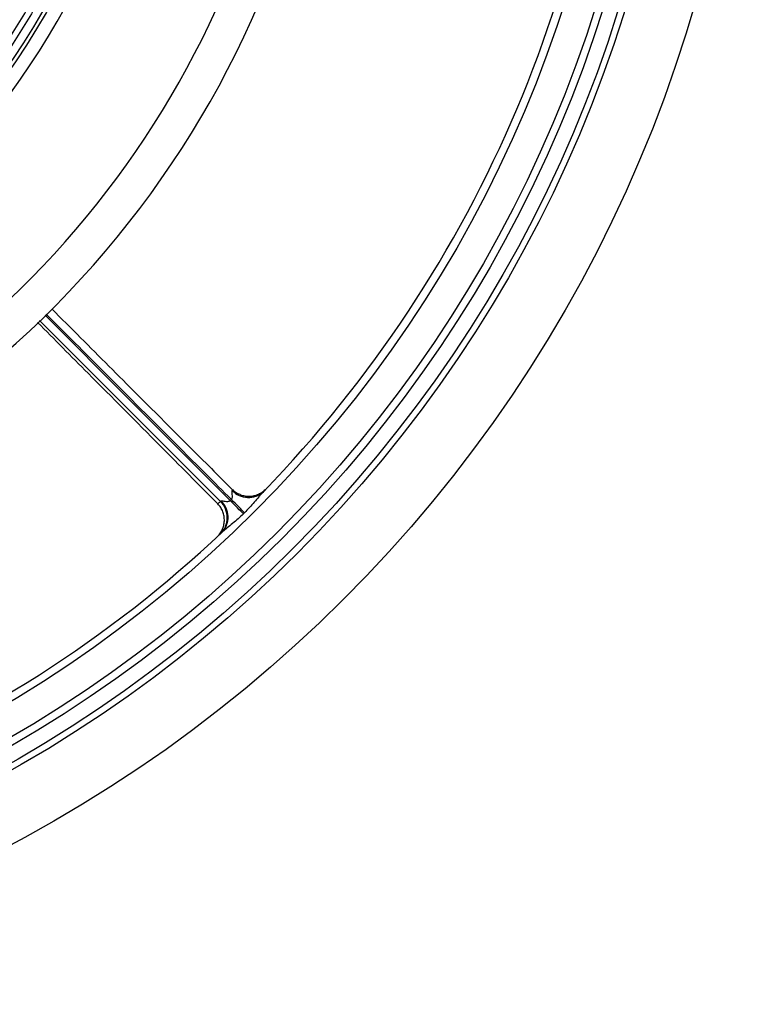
# Model space of a CAD drawing. Header units: millimetres. Extents: x 1997 to 3435, y 2451 to 3889.
# Tile 4 of 9: x 3057 to 3435, y 2451 to 2963. Entities that reach past the tile are written whole.
import ezdxf

# ---------------------------------------------------------------- set-up
doc = ezdxf.new("R2010")
doc.units = ezdxf.units.MM
doc.header["$LTSCALE"] = 2

msp = doc.modelspace()

# ---------------------------------------------------------------- linework, layer by layer
at = {"color": 7, "linetype": 'Continuous', "lineweight": 25}
msp.add_line((3184.36, 2718.52), (3184.3, 2718.45), dxfattribs=at)
at = {"color": 7, "linetype": 'Continuous', "lineweight": 25, "flags": 128}
for points in [[(3056.59, 2822.56), (3048.15, 2814.49), (3045.06, 2811.63)], [(3172.88, 2705.91), (3172.26, 2706.53), (3171.55, 2707.25), (3170.77, 2708.05), (3169.92, 2708.92), (3169.01, 2709.84), (3168.05, 2710.81), (3167.07, 2711.81), (3166.07, 2712.82)], [(3173.46, 2706.48), (3172.84, 2707.11), (3172.14, 2707.83), (3171.35, 2708.62), (3170.5, 2709.49), (3169.59, 2710.41), (3168.63, 2711.38), (3167.65, 2712.38), (3166.65, 2713.39)]]:
    msp.add_lwpolyline(points, dxfattribs=at)
at = {"color": 8, "linetype": 'Continuous', "lineweight": 25, "flags": 128}
for points in [[(3069.75, 2809.19), (3114.25, 2764.67), (3166.07, 2712.82)], [(3160.98, 2712.37), (3111.51, 2761.86), (3066.9, 2806.48)]]:
    msp.add_lwpolyline(points, dxfattribs=at)
at = {"color": 7, "linetype": 'Continuous', "lineweight": 25}
for radius in [719, 685, 681.7, 674, 670, 654, 408, 406]:
    msp.add_circle((2716.46, 3169.7), radius, dxfattribs=at)
for centre, radius, start, end in [((2716.46, 3169.7), 505.04, 290.0275, 69.9725), ((2716.46, 3169.7), 415.28, 280.4364, 79.5636), ((2716.46, 3169.7), 650, 315.90513, 358.24417), ((2716.46, 3169.7), 486, 314.4148, 346.5874), ((3175.51, 2725.82), 11.46, 222.6789, 312.7299), ((3152.61, 2703.92), 11.89, 313.7058, 45.2778), ((3153.46, 2704.12), 11.48, 316.4747, 47.1682), ((2716.46, 3169.7), 650, 270.90513, 313.24417)]:
    msp.add_arc(centre, radius, start, end, dxfattribs=at)
for points, knots in [([(2982.68, 2873.08), (2988.01, 2878.02), (2999.7, 2888.84), (3016.46, 2906.89), (3032.98, 2927.01), (3048.14, 2948.18), (3062.84, 2971.79), (3076.61, 2998), (3089, 3026.84), (3097.87, 3053.04), (3103.37, 3073.35), (3105.64, 3083.67), (3106.46, 3087.43)], [0, 0, 0, 0, 0.086597, 0.189857, 0.293337, 0.396817, 0.500076, 0.624634, 0.749386, 0.873944, 0.95417, 1, 1, 1, 1]), ([(3109.46, 3086.8), (3108.62, 3083.01), (3105.73, 3069.87), (3099.44, 3047.65), (3089.72, 3020.52), (3078.08, 2994.16), (3065.01, 2969.46), (3050.7, 2946.47), (3035.42, 2925.14), (3018.78, 2904.86), (3001.89, 2886.67), (2990.12, 2875.75), (2984.75, 2870.78)], [0, 0, 0, 0, 0.045828, 0.159203, 0.27287, 0.386536, 0.499911, 0.603173, 0.706655, 0.810137, 0.913398, 1, 1, 1, 1]), ([(3073.26, 2812.52), (3078.26, 2807.51), (3093.08, 2792.68), (3120.73, 2764.96), (3147.05, 2738.59), (3163.59, 2722.07), (3167.27, 2718.4)], [0, 0, 0, 0, 0.15977, 0.472751, 0.882936, 1, 1, 1, 1]), ([(3065.87, 2805.51), (3074.63, 2796.67), (3095.88, 2775.22), (3127.21, 2743.81), (3149.64, 2721.11), (3159.6, 2711.04)], [0, 0, 0, 0, 0.28053, 0.680757, 1, 1, 1, 1]), ([(3166.65, 2713.39), (3166.82, 2713.55), (3166.94, 2713.75), (3167.1, 2714.18), (3167.15, 2714.41), (3167.21, 2715.07), (3167.19, 2715.51), (3167.11, 2716.35), (3167.05, 2716.76), (3167, 2717.32), (3166.99, 2717.51), (3167, 2717.83), (3167.02, 2717.97), (3167.08, 2718.05)], [0, 0, 0, 0, 0.125, 0.125, 0.25, 0.25, 0.5, 0.5, 0.75, 0.75, 0.875, 0.875, 1, 1, 1, 1]), ([(3167.08, 2718.05), (3167.18, 2718.18), (3167.24, 2718.28), (3167.3, 2718.4), (3167.3, 2718.42), (3167.27, 2718.4)], [0, 0, 0, 0, 0.5, 0.5, 1, 1, 1, 1]), ([(3170.67, 2716.08), (3170.53, 2716.13), (3169.59, 2716.48), (3168.42, 2717.28), (3167.59, 2718.19), (3167.35, 2718.46)], [0, 0, 0, 0, 0.105831, 0.735543, 1, 1, 1, 1]), ([(3184.29, 2718.45), (3184.27, 2718.42), (3183.97, 2718.12), (3183.22, 2717.45), (3181.67, 2716.36), (3179.59, 2715.43), (3177.23, 2714.91), (3174.94, 2714.86), (3172.7, 2715.19), (3171.31, 2715.79), (3170.67, 2716.08)], [0, 0, 0, 0, 0.0081714, 0.0856664, 0.2044094, 0.3930516, 0.54422, 0.6934519, 0.8573963, 1, 1, 1, 1]), ([(3183.28, 2717.4), (3182.9, 2717), (3182.51, 2716.56), (3181.73, 2715.67), (3181.34, 2715.21), (3180.16, 2713.82), (3179.36, 2712.88), (3177.74, 2711.01), (3176.91, 2710.08), (3175.22, 2708.26), (3174.35, 2707.36), (3173.46, 2706.48)], [0, 0, 0, 0, 0.125, 0.125, 0.25, 0.25, 0.5, 0.5, 0.75, 0.75, 1, 1, 1, 1]), ([(3159.06, 2693.67), (3159.66, 2694.23), (3160.19, 2694.83), (3160.9, 2695.81), (3161.12, 2696.14), (3161.53, 2696.84), (3161.72, 2697.2), (3162.22, 2698.31), (3162.49, 2699.06), (3162.86, 2700.63), (3162.97, 2701.44), (3163.03, 2703.05), (3162.98, 2703.85), (3162.78, 2705.05), (3162.69, 2705.45), (3162.48, 2706.23), (3162.23, 2706.99), (3161.9, 2707.73), (3161.54, 2708.45), (3161.34, 2708.8), (3160.68, 2709.83), (3160.17, 2710.46), (3159.6, 2711.04)], [0, 0, 0, 0, 0.125, 0.125, 0.1875, 0.1875, 0.25, 0.25, 0.375, 0.375, 0.5, 0.5, 0.625, 0.625, 0.6875, 0.6875, 0.75, 0.8125, 0.8125, 0.875, 0.875, 1, 1, 1, 1]), ([(3161.26, 2712.54), (3161.35, 2712.6), (3161.5, 2712.62), (3161.83, 2712.62), (3162.02, 2712.6), (3162.6, 2712.53), (3163.02, 2712.47), (3163.88, 2712.36), (3164.33, 2712.32), (3165.02, 2712.37), (3165.25, 2712.4), (3165.69, 2712.55), (3165.9, 2712.66), (3166.07, 2712.82)], [0, 0, 0, 0, 0.125, 0.125, 0.25, 0.25, 0.5, 0.5, 0.75, 0.75, 0.875, 0.875, 1, 1, 1, 1]), ([(3166.07, 2712.82), (3166.19, 2712.93), (3166.3, 2713.04), (3166.41, 2713.15), (3166.49, 2713.23), (3166.57, 2713.31), (3166.65, 2713.39)], [0, 0, 0, 0, 0.0002366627, 0.0002366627, 0.0002366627, 0.0004053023, 0.0004053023, 0.0004053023, 0.0004053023]), ([(3172.88, 2705.91), (3171.98, 2705.03), (3171.07, 2704.17), (3169.22, 2702.5), (3168.28, 2701.68), (3166.38, 2700.08), (3165.42, 2699.3), (3164.01, 2698.14), (3163.54, 2697.75), (3162.64, 2696.98), (3162.19, 2696.6), (3161.78, 2696.22)], [0, 0, 0, 0, 0.25, 0.25, 0.5, 0.5, 0.75, 0.75, 0.875, 0.875, 1, 1, 1, 1]), ([(3173.46, 2706.48), (3173.38, 2706.4), (3173.3, 2706.32), (3173.22, 2706.24), (3173.1, 2706.13), (3172.99, 2706.02), (3172.88, 2705.91)], [0, 0, 0, 0, 0.000171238, 0.000171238, 0.000171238, 0.0004115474, 0.0004115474, 0.0004115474, 0.0004115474])]:
    msp.add_open_spline(points, degree=3, knots=knots, dxfattribs=at)
at = {"color": 8, "linetype": 'Continuous', "lineweight": 25}
msp.add_open_spline([(3166.65, 2713.39), (3162.23, 2717.81), (3144.94, 2735.08), (3117.87, 2762.19), (3090.21, 2789.91), (3075.38, 2804.75), (3070.36, 2809.77)], degree=3, knots=[0, 0, 0, 0, 0.137596, 0.538117, 0.843717, 1, 1, 1, 1], dxfattribs=at)
at = {"color": 7, "linetype": 'Continuous', "lineweight": 25}
for points in [[(3159.6, 2711.04), (3160.05, 2711.48), (3160.51, 2711.92), (3160.98, 2712.37)], [(3160.98, 2712.37), (3161.04, 2712.4), (3161.14, 2712.46), (3161.26, 2712.54)]]:
    msp.add_open_spline(points, degree=3, dxfattribs=at)

doc.saveas('drawing.dxf')
